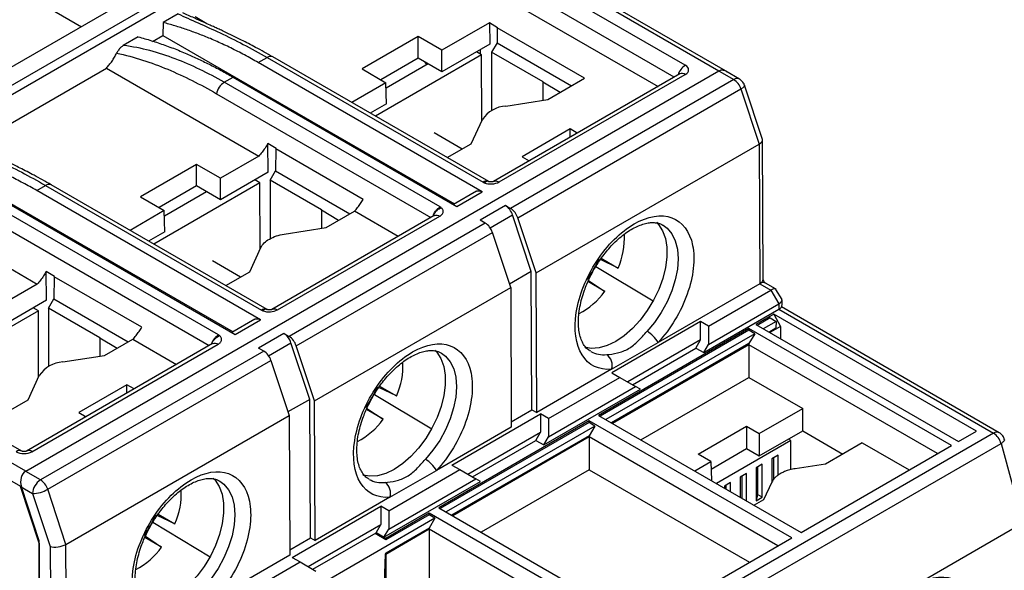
# Model space of a CAD drawing. Header units: inches. Extents: x 0.5 to 21.5, y 0.5 to 16.5.
# Tile 14 of 16: x 18.9 to 20.6, y 14.1 to 15. Entities that reach past the tile are written whole.
import ezdxf

# ---------------------------------------------------------------- set-up
doc = ezdxf.new("R2010")
doc.units = ezdxf.units.IN
doc.header["$LTSCALE"] = 2
doc.header["$MEASUREMENT"] = 0

msp = doc.modelspace()

# ---------------------------------------------------------------- linework, layer by layer
for p, q in [((19.4885, 15.2261), (20.0016, 14.9299)), ((19.6911, 15.1985), (20.1088, 14.9574)), ((20.1205, 14.9573), (19.701, 15.1995)), ((20.0496, 14.9671), (19.6699, 15.1863)), ((20.0302, 14.9464), (19.656, 15.1624)), ((18.4899, 14.7156), (19.2137, 15.1334)), ((19.158, 15.1334), (18.4899, 14.7477)), ((18.8223, 15.1305), (18.9876, 15.035)), ((18.4899, 14.6995), (19.2137, 15.1173)), ((19.1575, 15.0576), (19.1311, 15.0423)), ((19.208, 15.0403), (19.1873, 15.0522)), ((19.1311, 15.0423), (19.1308, 15.0196)), ((19.705, 15.0416), (19.6215, 14.9935)), ((19.7195, 15.0332), (19.705, 15.0416)), ((19.705, 15.0416), (19.7056, 15.0042)), ((19.7189, 15.0329), (19.7185, 15.0064)), ((19.7195, 15.0332), (19.7189, 15.0329)), ((19.8726, 14.9442), (19.7189, 15.0329)), ((19.0875, 15.0172), (19.0611, 15.0019)), ((19.1126, 15.0091), (19.1308, 15.0196)), ((19.1308, 15.0196), (19.6439, 14.7234)), ((19.5798, 15.0176), (19.4812, 14.9606)), ((19.6215, 14.9935), (19.5798, 15.0176)), ((19.5798, 14.9799), (19.5798, 15.0176)), ((19.7056, 15.0042), (19.6215, 14.9557)), ((19.7185, 15.0064), (19.709, 14.99)), ((19.7185, 15.0064), (19.8494, 14.9308)), ((19.2985, 14.9718), (19.3142, 14.9809)), ((19.3142, 14.9809), (19.6939, 14.7617)), ((19.7038, 14.7626), (19.324, 14.9819)), ((19.6912, 14.9855), (19.5045, 14.8777)), ((19.6215, 14.9557), (19.6215, 14.9935)), ((19.6912, 14.9855), (19.6821, 14.9906)), ((19.689, 14.9946), (19.689, 14.9868)), ((19.6917, 14.8691), (19.6912, 14.9855)), ((19.7995, 14.9378), (19.709, 14.99)), ((19.709, 14.99), (19.709, 14.8873)), ((19.6921, 14.7446), (19.2985, 14.9718)), ((19.5798, 14.9799), (19.5138, 14.9418)), ((19.5974, 14.9697), (19.5232, 14.9269)), ((19.6215, 14.9557), (19.5798, 14.9799)), ((19.5952, 14.9684), (19.592, 14.9729)), ((18.7975, 14.8272), (19.0314, 14.9622)), ((18.8894, 14.2535), (20.1088, 14.9574)), ((19.0314, 14.9622), (19.2994, 14.8075)), ((19.2385, 14.9372), (19.2542, 14.9462)), ((19.2542, 14.9462), (19.6478, 14.719)), ((19.4812, 14.9606), (19.5229, 14.9365)), ((20.0398, 14.952), (19.7122, 14.7628)), ((19.7222, 14.762), (20.0496, 14.951)), ((20.109, 14.9568), (20.1348, 14.942)), ((20.1447, 14.943), (20.1207, 14.9567)), ((19.6182, 14.718), (19.2385, 14.9372)), ((19.5229, 14.9365), (19.4628, 14.9018)), ((19.5241, 14.8994), (19.5229, 14.9365)), ((20.1348, 14.942), (19.7423, 14.7154)), ((19.7992, 14.9372), (19.7995, 14.9378)), ((19.7992, 14.9372), (19.7992, 14.9054)), ((19.8297, 14.9194), (19.7992, 14.9372)), ((19.8078, 14.9068), (19.8726, 14.9442)), ((20.1852, 14.8367), (20.1536, 14.9321)), ((19.225, 14.9171), (19.602, 14.6992)), ((19.755, 14.6989), (20.1475, 14.9255)), ((20.1475, 14.9255), (20.1796, 14.8285)), ((19.5241, 14.8994), (19.4955, 14.8829)), ((19.734, 14.8954), (19.8078, 14.9068)), ((19.6731, 14.829), (19.6929, 14.8716)), ((19.6571, 14.8198), (19.6076, 14.8481)), ((19.847, 14.8552), (19.7624, 14.8064)), ((19.8596, 14.848), (19.847, 14.8552)), ((19.847, 14.8407), (19.847, 14.8552)), ((19.3297, 14.821), (19.3151, 14.8296)), ((19.3158, 14.7792), (19.3151, 14.8296)), ((19.631, 14.8047), (19.6731, 14.829)), ((19.7871, 14.6019), (20.1796, 14.8285)), ((20.1796, 14.8285), (20.1807, 14.5831)), ((20.1865, 14.5911), (20.1854, 14.8355)), ((19.2994, 14.8075), (19.2318, 14.7685)), ((19.3293, 14.8202), (19.3287, 14.7814)), ((19.3293, 14.8202), (19.3297, 14.821)), ((19.4832, 14.7314), (19.3293, 14.8202)), ((18.741, 14.7946), (19.2541, 14.4984)), ((19.19, 14.7926), (19.0914, 14.7356)), ((19.2318, 14.7685), (19.19, 14.7926)), ((19.19, 14.7549), (19.19, 14.7926)), ((19.7624, 14.8064), (19.7749, 14.7991)), ((19.3158, 14.7792), (19.2318, 14.7307)), ((19.3193, 14.765), (19.3287, 14.7814)), ((19.3287, 14.7814), (19.4596, 14.7058)), ((18.9088, 14.7469), (18.9245, 14.7559)), ((18.9245, 14.7559), (19.3042, 14.5367)), ((19.3141, 14.5376), (18.9343, 14.7569)), ((19.3014, 14.7605), (19.1147, 14.6527)), ((19.2318, 14.7307), (19.2318, 14.7685)), ((19.3014, 14.7605), (19.2924, 14.7656)), ((19.302, 14.6441), (19.3014, 14.7605)), ((19.4098, 14.7128), (19.3193, 14.765)), ((19.3193, 14.765), (19.3193, 14.6622)), ((19.3024, 14.5196), (18.9088, 14.7469)), ((19.19, 14.7549), (19.124, 14.7168)), ((19.2076, 14.7447), (19.1335, 14.7019)), ((19.2318, 14.7307), (19.19, 14.7549)), ((19.6823, 14.7456), (19.642, 14.7223)), ((19.6478, 14.719), (19.6921, 14.7446)), ((18.6416, 14.7373), (18.9097, 14.5825)), ((18.8644, 14.7212), (19.258, 14.494)), ((19.0914, 14.7356), (19.1332, 14.7115)), ((19.2285, 14.493), (18.8488, 14.7122)), ((19.1332, 14.7115), (19.073, 14.6768)), ((19.1343, 14.6744), (19.1332, 14.7115)), ((19.4095, 14.7122), (19.4098, 14.7128)), ((19.4095, 14.7122), (19.4095, 14.6805)), ((19.4399, 14.6944), (19.4095, 14.7122)), ((19.4181, 14.6818), (19.4676, 14.7104)), ((19.5445, 14.666), (19.4676, 14.7104)), ((19.7331, 14.7206), (19.6886, 14.6949)), ((19.7063, 14.6814), (19.7458, 14.7041)), ((19.7331, 14.7206), (19.7423, 14.7154)), ((19.7787, 14.6046), (19.7458, 14.7041)), ((18.8352, 14.6921), (19.2123, 14.4743)), ((19.6079, 14.7027), (19.3224, 14.5378)), ((19.3324, 14.537), (19.6177, 14.7017)), ((19.6978, 14.6897), (19.3526, 14.4904)), ((19.6978, 14.6897), (19.6886, 14.6949)), ((19.7871, 14.6019), (19.755, 14.6989)), ((19.1343, 14.6744), (19.1057, 14.6579)), ((19.3443, 14.6704), (19.4181, 14.6818)), ((19.3652, 14.4739), (19.7104, 14.6732)), ((19.7425, 14.5762), (19.7104, 14.6732)), ((19.2834, 14.604), (19.3031, 14.6466)), ((19.2674, 14.5948), (19.2179, 14.6231)), ((19.9315, 14.6106), (19.9002, 14.6255)), ((19.9018, 14.6278), (19.9315, 14.6106)), ((18.94, 14.596), (18.9253, 14.6046)), ((18.9261, 14.5542), (18.9253, 14.6046)), ((19.2412, 14.5797), (19.2834, 14.604)), ((19.7787, 14.6046), (19.7405, 14.5825)), ((19.7798, 14.3612), (19.7787, 14.6046)), ((19.7882, 14.3565), (19.7871, 14.6019)), ((19.8925, 14.6135), (19.9932, 14.5529)), ((18.9097, 14.5825), (18.8421, 14.5435)), ((18.9396, 14.5952), (18.939, 14.5564)), ((18.9396, 14.5952), (18.94, 14.596)), ((19.0935, 14.5064), (18.9396, 14.5952)), ((19.908, 14.5696), (19.8784, 14.5867)), ((19.8794, 14.5889), (19.908, 14.5696)), ((20.1807, 14.5831), (20.0017, 14.4797)), ((20.1807, 14.5831), (20.2002, 14.5719)), ((20.2083, 14.5739), (20.1905, 14.584)), ((19.3973, 14.3769), (19.7425, 14.5762)), ((19.7425, 14.5762), (19.7436, 14.3307)), ((20.0902, 14.5084), (20.2002, 14.5719)), ((20.2002, 14.5719), (20.2142, 14.5479)), ((20.2197, 14.555), (20.2091, 14.5731)), ((18.9261, 14.5542), (18.8421, 14.5057)), ((18.9296, 14.54), (18.939, 14.5564)), ((18.939, 14.5564), (19.0699, 14.4808)), ((20.0903, 14.4763), (20.2142, 14.5479)), ((20.2142, 14.5479), (20.2142, 14.5382)), ((20.22, 14.5462), (20.22, 14.5539)), ((18.9117, 14.5355), (18.7023, 14.4147)), ((18.9117, 14.5355), (18.9027, 14.5407)), ((18.9122, 14.4191), (18.9117, 14.5355)), ((19.02, 14.4878), (18.9296, 14.54)), ((18.9296, 14.54), (18.9296, 14.4373)), ((20.082, 14.4618), (20.2142, 14.5382)), ((20.2141, 14.5381), (20.5918, 14.3201)), ((20.6017, 14.3211), (20.2187, 14.5422)), ((19.2926, 14.5206), (19.2522, 14.4973)), ((19.258, 14.494), (19.3024, 14.5196)), ((20.0763, 14.5164), (19.9204, 14.4264)), ((20.0902, 14.5084), (20.0763, 14.5164)), ((20.0764, 14.4843), (20.0763, 14.5164)), ((20.2052, 14.5293), (20.1737, 14.5111)), ((20.1991, 14.5229), (20.1762, 14.5097)), ((20.2093, 14.5168), (20.1866, 14.5037)), ((20.1991, 14.5229), (20.2093, 14.5168)), ((20.5616, 14.3236), (20.2052, 14.5293)), ((20.2052, 14.5293), (20.2173, 14.5079)), ((20.2093, 14.5168), (20.2091, 14.5055)), ((18.8825, 14.2886), (18.5028, 14.5078)), ((19.3433, 14.4957), (19.2988, 14.4699)), ((19.3433, 14.4957), (19.3526, 14.4904)), ((20.1616, 14.5042), (19.8972, 14.3515)), ((20.1616, 14.5013), (19.8996, 14.3501)), ((20.0902, 14.5084), (20.0903, 14.4763)), ((20.518, 14.2985), (20.1616, 14.5042)), ((20.1616, 14.5042), (20.1616, 14.5013)), ((20.1717, 14.4951), (20.1616, 14.5013)), ((20.1737, 14.5111), (20.53, 14.3054)), ((20.1963, 14.4981), (20.2091, 14.5055)), ((20.2173, 14.5079), (20.1983, 14.497)), ((20.2173, 14.5079), (20.2173, 14.486)), ((18.8894, 14.2535), (18.4718, 14.4946)), ((19.0197, 14.4872), (19.02, 14.4878)), ((19.0197, 14.4872), (19.0197, 14.4555)), ((19.0502, 14.4694), (19.0197, 14.4872)), ((19.0283, 14.4568), (19.0779, 14.4854)), ((19.0779, 14.4854), (19.1547, 14.441)), ((19.3166, 14.4564), (19.356, 14.4791)), ((19.389, 14.3796), (19.356, 14.4791)), ((20.1717, 14.4951), (19.91, 14.3441)), ((19.9199, 14.4325), (20.0017, 14.4797)), ((20.0764, 14.4843), (19.9484, 14.4104)), ((20.0681, 14.4698), (20.0764, 14.4843)), ((20.1717, 14.4951), (20.1616, 14.4781)), ((18.882, 14.2256), (18.4579, 14.4705)), ((19.2182, 14.4777), (18.8907, 14.2886)), ((18.9005, 14.2876), (19.228, 14.4767)), ((19.308, 14.4647), (18.9155, 14.2381)), ((19.308, 14.4647), (19.2988, 14.4699)), ((19.3973, 14.3769), (19.3652, 14.4739)), ((20.1616, 14.4781), (19.9198, 14.3385)), ((20.1616, 14.4758), (19.9217, 14.3373)), ((19.9568, 14.4055), (20.0681, 14.4698)), ((20.0681, 14.4698), (20.082, 14.4618)), ((20.082, 14.4618), (20.0903, 14.4763)), ((20.1616, 14.4781), (20.1616, 14.4758)), ((20.4934, 14.2843), (20.1616, 14.4758)), ((20.1616, 14.4758), (20.1616, 14.4183)), ((18.9282, 14.2216), (19.3207, 14.4482)), ((18.9545, 14.4454), (19.0283, 14.4568)), ((19.3207, 14.4482), (19.3528, 14.3512)), ((19.9199, 14.4325), (19.7882, 14.3565)), ((19.9204, 14.4264), (19.9343, 14.4184)), ((18.8936, 14.379), (18.9134, 14.4216)), ((19.8091, 14.3461), (19.9343, 14.4184)), ((19.9343, 14.4184), (19.9622, 14.4024)), ((19.9716, 14.3085), (20.1616, 14.4183)), ((20.1616, 14.4183), (20.2563, 14.3636)), ((19.0676, 14.4053), (18.9829, 14.3564)), ((19.0801, 14.398), (19.0676, 14.4053)), ((19.0676, 14.3907), (19.0676, 14.4053)), ((19.5418, 14.3856), (19.5104, 14.4005)), ((19.512, 14.4028), (19.5418, 14.3856)), ((19.8008, 14.2995), (19.9706, 14.3976)), ((19.8091, 14.314), (19.9622, 14.4024)), ((19.9706, 14.3976), (19.9622, 14.4024)), ((18.8288, 14.3416), (18.8936, 14.379)), ((19.389, 14.3796), (19.3507, 14.3575)), ((19.3901, 14.1362), (19.389, 14.3796)), ((19.3984, 14.1315), (19.3973, 14.3769)), ((19.5028, 14.3885), (19.6035, 14.3279)), ((19.5183, 14.3446), (19.4886, 14.3617)), ((19.4896, 14.3639), (19.5183, 14.3446)), ((19.7436, 14.3403), (19.7798, 14.3612)), ((19.7798, 14.3612), (19.7882, 14.3565)), ((20.1797, 14.3194), (20.2563, 14.3636)), ((20.2563, 14.3244), (20.2563, 14.3636)), ((18.9603, 14.1246), (19.3528, 14.3512)), ((18.9829, 14.3564), (18.9955, 14.3491)), ((19.3528, 14.3512), (19.3539, 14.1057)), ((19.8805, 14.3419), (19.616, 14.1892)), ((19.6392, 14.2641), (19.7951, 14.3541)), ((19.8091, 14.3461), (19.7951, 14.3541)), ((19.7951, 14.3541), (19.7952, 14.322)), ((19.8091, 14.3461), (19.8091, 14.314)), ((20.2368, 14.1361), (19.8805, 14.3419)), ((19.8805, 14.3419), (19.8805, 14.339)), ((19.8972, 14.3515), (20.2535, 14.1458)), ((19.7436, 14.3307), (19.6119, 14.2547)), ((19.8805, 14.339), (19.6185, 14.1877)), ((19.8905, 14.3328), (19.6289, 14.1817)), ((19.8905, 14.3328), (19.8805, 14.339)), ((19.8905, 14.3328), (19.8805, 14.3158)), ((20.0724, 14.2832), (20.1574, 14.3323)), ((20.1574, 14.3323), (20.1797, 14.3194)), ((20.1574, 14.3323), (20.1574, 14.293)), ((20.1797, 14.2802), (20.2563, 14.3244)), ((20.2563, 14.3244), (20.3268, 14.2836)), ((20.53, 14.3054), (20.5616, 14.3236)), ((20.5918, 14.3201), (19.3725, 13.6162)), ((19.8805, 14.3158), (19.6386, 14.1761)), ((19.8805, 14.3135), (19.6406, 14.175)), ((19.6672, 14.2481), (19.7952, 14.322)), ((19.6756, 14.2432), (19.7869, 14.3075)), ((19.7869, 14.3075), (19.7952, 14.322)), ((19.7869, 14.3075), (19.8008, 14.2995)), ((19.8008, 14.2995), (19.8091, 14.314)), ((19.8805, 14.3158), (19.8805, 14.3135)), ((20.2122, 14.122), (19.8805, 14.3135)), ((19.8805, 14.3135), (19.8805, 14.256)), ((20.2352, 14.3074), (20.1043, 14.2319)), ((20.1797, 14.3194), (20.1797, 14.2802)), ((20.2352, 14.3074), (20.2311, 14.3098)), ((20.2352, 14.2559), (20.2352, 14.3074)), ((19.3855, 13.5982), (20.6049, 14.3021)), ((20.095, 14.257), (20.1574, 14.293)), ((20.1574, 14.293), (20.1797, 14.2802)), ((20.2535, 14.1458), (20.518, 14.2985)), ((20.3608, 14.3033), (20.2961, 14.2659)), ((20.3608, 14.3033), (20.4436, 14.2555)), ((20.6049, 14.3021), (20.6432, 14.1618)), ((20.0946, 14.2703), (20.0724, 14.2832)), ((20.2129, 14.2817), (20.2018, 14.2752)), ((20.2018, 14.2752), (20.2018, 14.2341)), ((20.2046, 14.2769), (20.2046, 14.238)), ((20.2129, 14.2462), (20.2129, 14.2817)), ((19.5279, 14.1838), (19.6532, 14.2561)), ((19.5301, 14.2075), (19.6119, 14.2547)), ((19.6392, 14.2641), (19.6532, 14.2561)), ((19.6532, 14.2561), (19.6811, 14.2401)), ((19.8805, 14.256), (19.6904, 14.1462)), ((19.8805, 14.256), (20.1624, 14.0932)), ((20.0662, 14.2539), (20.0946, 14.2703)), ((20.0946, 14.2703), (20.0957, 14.2369)), ((20.1851, 14.2656), (20.174, 14.2592)), ((20.174, 14.2592), (20.174, 14.2013)), ((20.1767, 14.2608), (20.1767, 14.2126)), ((20.1851, 14.2077), (20.1851, 14.2656)), ((20.2961, 14.2659), (20.2427, 14.2576)), ((18.9155, 14.2381), (18.8896, 14.2528)), ((19.528, 14.1517), (19.6811, 14.2401)), ((19.6895, 14.2352), (19.6811, 14.2401)), ((20.1573, 14.2495), (20.1461, 14.2431)), ((20.1461, 14.2431), (20.1461, 14.2078)), ((20.1489, 14.2447), (20.1489, 14.2062)), ((20.1573, 14.2013), (20.1573, 14.2495)), ((18.913, 14.1271), (18.8801, 14.2262)), ((18.8801, 14.2262), (18.9016, 14.2139)), ((18.9129, 14.1311), (18.882, 14.2256)), ((18.9603, 14.1246), (18.9282, 14.2216)), ((19.5196, 14.1372), (19.6895, 14.2352)), ((20.1294, 14.2335), (20.1183, 14.227)), ((20.1183, 14.227), (20.1183, 14.2238)), ((20.1211, 14.2286), (20.1211, 14.2222)), ((20.1294, 14.2174), (20.1294, 14.2335)), ((20.2017, 14.234), (20.1874, 14.2031)), ((18.9016, 14.2139), (18.9324, 14.121)), ((19.5301, 14.2075), (19.3984, 14.1315)), ((20.1874, 14.2031), (20.1708, 14.1935)), ((20.1767, 14.2126), (20.174, 14.2013)), ((20.174, 14.2013), (20.1851, 14.2077)), ((20.1851, 14.2077), (20.1767, 14.2126)), ((19.3581, 14.1018), (19.514, 14.1918)), ((19.5279, 14.1838), (19.514, 14.1918)), ((19.514, 14.1918), (19.514, 14.1597)), ((19.616, 14.1892), (19.9723, 13.9835)), ((19.152, 14.1606), (19.1207, 14.1756)), ((19.1223, 14.1778), (19.152, 14.1606)), ((19.6093, 14.1705), (19.3477, 14.0194)), ((19.5993, 14.1795), (19.5227, 14.1353)), ((19.5993, 14.1767), (19.5227, 14.1325)), ((19.5279, 14.1838), (19.528, 14.1517)), ((19.9556, 13.9738), (19.5993, 14.1795)), ((19.5993, 14.1795), (19.5993, 14.1767)), ((19.6093, 14.1705), (19.5993, 14.1767)), ((19.6093, 14.1705), (19.5993, 14.1534)), ((19.113, 14.1635), (19.2137, 14.1029)), ((19.386, 14.0857), (19.514, 14.1597)), ((20.6432, 14.1618), (19.4239, 13.4579)), ((19.5057, 14.1452), (19.514, 14.1597)), ((19.5196, 14.1372), (19.528, 14.1517)), ((19.5993, 14.1534), (19.5227, 14.1093)), ((19.5993, 14.1512), (19.5227, 14.107)), ((19.5993, 14.1534), (19.5993, 14.1512)), ((19.931, 13.9596), (19.5993, 14.1512)), ((19.5993, 14.1512), (19.5993, 14.0544)), ((19.1285, 14.1196), (19.0989, 14.1367)), ((19.0999, 14.1389), (19.1285, 14.1196)), ((19.3538, 14.1153), (19.3901, 14.1362)), ((19.3901, 14.1362), (19.3984, 14.1315)), ((19.3944, 14.0809), (19.5057, 14.1452)), ((19.5227, 14.1325), (19.5039, 14.1441)), ((19.5227, 14.1353), (19.5057, 14.1452)), ((19.5057, 14.1452), (19.5196, 14.1372)), ((19.5227, 14.1353), (19.5227, 14.1325)), ((19.9723, 13.9835), (20.2368, 14.1361)), ((18.9142, 13.8486), (18.9129, 14.1311)), ((18.913, 14.1271), (18.9142, 13.8644)), ((18.9324, 14.121), (18.9335, 13.8791)), ((18.9614, 13.8791), (18.9603, 14.1246)), ((19.3539, 14.1057), (19.2222, 14.0297)), ((19.3581, 14.1018), (19.372, 14.0938)), ((19.5217, 14.1075), (19.5188, 14.0125)), ((19.5227, 14.1093), (19.5217, 14.1075)), ((19.5227, 14.107), (19.5217, 14.1075)), ((19.5227, 14.1093), (19.5227, 14.107)), ((19.5227, 14.107), (19.5227, 14.0102)), ((19.2467, 14.0215), (19.372, 14.0938)), ((19.372, 14.0938), (19.3999, 14.0778))]:
    msp.add_line(p, q)
at = {"flags": 128}
for points in [[(20.1536, 14.9321), (20.1536, 14.9313), (20.1531, 14.93), (20.1519, 14.9286), (20.15, 14.927), (20.1475, 14.9255)], [(19.9989, 14.6911), (20.0024, 14.6874), (20.0095, 14.6763), (20.0145, 14.6627), (20.017, 14.6471), (20.0171, 14.6298), (20.0147, 14.6113), (20.0099, 14.5921), (20.0029, 14.5728), (19.9938, 14.5539), (19.9828, 14.5358), (19.9703, 14.5191), (19.9567, 14.5043), (19.9422, 14.4916), (19.9273, 14.4816), (19.9124, 14.4745), (19.8979, 14.4703), (19.8842, 14.4694), (19.8723, 14.4714)], [(20.0106, 14.6859), (20.0177, 14.6806), (20.0259, 14.6707), (20.0319, 14.6583), (20.0356, 14.6435), (20.0368, 14.6268), (20.0356, 14.6088), (20.0319, 14.5898), (20.0258, 14.5704), (20.0176, 14.5511), (20.0074, 14.5325), (19.9955, 14.5151), (19.9822, 14.4993)], [(19.6092, 14.4661), (19.6126, 14.4624), (19.6198, 14.4513), (19.6247, 14.4377), (19.6273, 14.4221), (19.6273, 14.4048), (19.6249, 14.3863), (19.6202, 14.3671), (19.6131, 14.3478), (19.604, 14.3289), (19.5931, 14.3108), (19.5806, 14.2941), (19.5669, 14.2793), (19.5525, 14.2667), (19.5376, 14.2566), (19.5227, 14.2495), (19.5082, 14.2453), (19.4945, 14.2444), (19.4826, 14.2464)], [(19.6208, 14.4609), (19.6279, 14.4556), (19.6361, 14.4458), (19.6422, 14.4333), (19.6459, 14.4185), (19.6471, 14.4018), (19.6458, 14.3838), (19.6421, 14.3648), (19.6361, 14.3454), (19.6278, 14.3261), (19.6176, 14.3075), (19.6057, 14.2901), (19.5925, 14.2743)], [(19.2194, 14.2411), (19.2229, 14.2374), (19.23, 14.2263), (19.235, 14.2127), (19.2375, 14.1971), (19.2376, 14.1798), (19.2352, 14.1613), (19.2304, 14.1421), (19.2234, 14.1228), (19.2143, 14.1039), (19.2033, 14.0858), (19.1909, 14.0691), (19.1772, 14.0543), (19.1627, 14.0417), (19.1479, 14.0316), (19.133, 14.0245), (19.1184, 14.0203), (19.1047, 14.0194), (19.0928, 14.0214)], [(19.2311, 14.2359), (19.2382, 14.2306), (19.2464, 14.2208), (19.2524, 14.2083), (19.2561, 14.1935), (19.2573, 14.1768), (19.2561, 14.1588), (19.2524, 14.1398), (19.2463, 14.1204), (19.2381, 14.1011), (19.2279, 14.0825), (19.216, 14.0651), (19.2028, 14.0494)]]:
    msp.add_lwpolyline(points, dxfattribs=at)
for centre, radius, start, end in [((19.32, 14.9728), 0.00996, 65.8899, 125.4206), ((20.0661, 14.9415), 0.0304, 122.6854, 163.0341), ((20.0439, 14.9432), 0.00972, 53.7667, 114.9229), ((19.2553, 14.9113), 0.0308, 122.9337, 169.184), ((20.1406, 14.9339), 0.00992, 65.7942, 125.5419), ((20.1184, 14.9163), 0.0305, 17.5272, 57.4195), ((19.7372, 14.8423), 0.0532, 93.4335, 146.5611), ((18.9302, 14.7478), 0.00996, 65.8899, 125.4206), ((19.7167, 14.695), 0.0305, 17.5272, 57.4195), ((19.7259, 14.6897), 0.0305, 17.5272, 57.4195), ((19.6813, 14.664), 0.0305, 17.5272, 57.4195), ((19.8119, 14.6634), 0.1307, 336.1618, 3.0007), ((19.7248, 14.7018), 0.1886, 323.8223, 336.5236), ((20.1768, 14.5919), 0.00968, 293.6055, 355.1066), ((20.1865, 14.575), 0.00993, 65.8064, 125.5408), ((19.8023, 14.646), 0.1304, 297.6163, 324.1705), ((20.2106, 14.5469), 0.00941, 292.63, 356.082), ((19.3269, 14.47), 0.0305, 17.5272, 57.4195), ((19.9556, 14.4535), 0.053, 29.6293, 59.8232), ((19.3361, 14.4647), 0.0305, 17.5272, 57.4195), ((19.2916, 14.439), 0.0305, 17.5272, 57.4195), ((19.9061, 14.5059), 0.0477, 241.716, 276.2989), ((18.9577, 14.3923), 0.0532, 93.4335, 146.5611), ((19.4222, 14.4384), 0.1307, 336.1618, 3.0007), ((19.8981, 14.4397), 0.0229, 341.6938, 54.733), ((19.3351, 14.4768), 0.1886, 323.8223, 336.5236), ((19.4125, 14.421), 0.1304, 297.6163, 324.1705), ((20.5975, 14.3126), 0.00944, 64.0491, 127.2528), ((20.5751, 14.2943), 0.0308, 14.8379, 57.1163), ((18.8784, 14.2798), 0.00973, 65.1767, 126.2242), ((18.8948, 14.2798), 0.00972, 53.7642, 114.9506), ((19.5658, 14.2285), 0.053, 29.6293, 59.8232), ((18.9317, 14.2127), 0.0301, 122.6436, 177.7023), ((18.8991, 14.2124), 0.0305, 17.5272, 57.4195), ((19.5163, 14.2809), 0.0477, 241.716, 276.2989), ((18.8992, 14.2723), 0.0585, 272.4372, 299.723), ((19.0324, 14.2135), 0.1307, 336.1618, 3.0007), ((19.5083, 14.2147), 0.0229, 341.6938, 54.733), ((18.9453, 14.2518), 0.1886, 323.8223, 336.5236), ((19.0228, 14.196), 0.1304, 297.6163, 324.1705)]:
    msp.add_arc(centre, radius, start, end)
for centre, major_axis, ratio, start_param, end_param in [((20.1657, 14.8329), (0.0196, 0.0032), 0.436702, 5.42589, 6.352478), ((20.1945, 14.5591), (0.0143, 0.0144), 0.321842, 6.196892, 7.152163), ((20.2003, 14.5491), (0.0196, 0.0053), 0.3138, 5.411548, 6.36682), ((18.8959, 14.2337), (-0.0016, 0.0214), 0.715178, 0.331288, 1.902084), ((18.9463, 14.129), (0.0196, 0.0032), 0.436702, 3.855094, 5.42589)]:
    msp.add_ellipse(centre, major_axis=major_axis, ratio=ratio, start_param=start_param, end_param=end_param)
for points, knots in [([(19.1575, 15.0576), (19.1682, 15.0525), (19.1801, 15.0473), (19.205, 15.0362), (19.2181, 15.0303), (19.2581, 15.0115), (19.2859, 14.9972), (19.3142, 14.9809)], [0, 0, 0, 0, 0.25, 0.25, 0.5, 0.5, 1, 1, 1, 1]), ([(19.3241, 14.9819), (19.3139, 14.9876), (19.2955, 14.998), (19.2708, 15.0107), (19.2514, 15.0203), (19.2377, 15.0268), (19.2282, 15.0312), (19.221, 15.0344), (19.2124, 15.0383), (19.2004, 15.0437), (19.1839, 15.051), (19.1723, 15.0565), (19.1658, 15.0596)], [0, 0, 0, 0, 0.1767675, 0.3225961, 0.4378552, 0.5260511, 0.5747676, 0.6156686, 0.6619371, 0.741331, 0.854282, 1, 1, 1, 1]), ([(19.2985, 14.9718), (19.2945, 14.9741), (19.2865, 14.9787), (19.2744, 14.9853), (19.2623, 14.9916), (19.2503, 14.9976), (19.2382, 15.0034), (19.2262, 15.0088), (19.2112, 15.0153), (19.1932, 15.0225), (19.1724, 15.03), (19.1517, 15.0368), (19.138, 15.0405), (19.1311, 15.0423)], [0, 0, 0, 0, 0.071482, 0.142904, 0.214292, 0.28567, 0.357065, 0.428502, 0.500006, 0.625056, 0.74998, 0.874915, 1, 1, 1, 1]), ([(19.0875, 15.0172), (19.0914, 15.0161), (19.0991, 15.014), (19.1108, 15.0104), (19.1226, 15.0066), (19.1343, 15.0025), (19.1462, 14.9981), (19.1581, 14.9935), (19.173, 14.9873), (19.1909, 14.9793), (19.2119, 14.9691), (19.233, 14.9582), (19.2471, 14.9502), (19.2542, 14.9462)], [0, 0, 0, 0, 0.071483, 0.142906, 0.214293, 0.285672, 0.357067, 0.428504, 0.500009, 0.625059, 0.749982, 0.874917, 1, 1, 1, 1]), ([(19.0611, 15.0019), (19.0606, 15.0016), (19.0596, 15.001), (19.058, 14.9997), (19.0563, 14.9982), (19.0545, 14.9963), (19.052, 14.9932), (19.0505, 14.9904), (19.0494, 14.9885)], [0, 0, 0, 0, 0.113168, 0.23461, 0.363785, 0.499857, 0.664648, 1, 1, 1, 1]), ([(19.2385, 14.9372), (19.2102, 14.9535), (19.1817, 14.9674), (19.1379, 14.984), (19.1231, 14.9889), (19.0927, 14.9968), (19.0773, 15), (19.0611, 15.0019)], [0, 0, 0, 0, 0.5, 0.5, 0.75, 0.75, 1, 1, 1, 1]), ([(19.0314, 14.9622), (19.0322, 14.9632), (19.034, 14.9651), (19.0365, 14.9681), (19.0389, 14.9712), (19.0421, 14.9756), (19.0457, 14.9813), (19.0482, 14.9861), (19.0494, 14.9885)], [0, 0, 0, 0, 0.124735, 0.249332, 0.374293, 0.500112, 0.749339, 1, 1, 1, 1]), ([(19.0494, 14.9885), (19.0651, 14.9853), (19.0802, 14.9812), (19.11, 14.9716), (19.1247, 14.9661), (19.1682, 14.9479), (19.1966, 14.9335), (19.225, 14.9171)], [0, 0, 0, 0, 0.25, 0.25, 0.5, 0.5, 1, 1, 1, 1]), ([(20.0496, 14.951), (20.0533, 14.9531), (20.0554, 14.956), (20.0554, 14.9621), (20.0533, 14.9649), (20.0496, 14.9671)], [0, 0, 0, 0, 0.5, 0.5, 1, 1, 1, 1]), ([(20.1088, 14.9574), (20.1097, 14.9578), (20.1115, 14.9587), (20.1145, 14.9591), (20.1175, 14.9586), (20.1202, 14.9578), (20.1215, 14.9564), (20.122, 14.9559)], [0, 0, 0, 0, 0.204778, 0.417018, 0.638186, 0.869578, 1, 1, 1, 1]), ([(20.1535, 14.932), (20.1535, 14.9322), (20.1531, 14.9347), (20.15, 14.9387), (20.1468, 14.9421), (20.1447, 14.943), (20.1447, 14.943)], [0, 0, 0, 0, 0.042289, 0.528865, 0.999019, 1, 1, 1, 1]), ([(18.7678, 14.8326), (18.7785, 14.8275), (18.7903, 14.8223), (18.8153, 14.8112), (18.8283, 14.8053), (18.8683, 14.7865), (18.8961, 14.7723), (18.9245, 14.7559)], [0, 0, 0, 0, 0.25, 0.25, 0.5, 0.5, 1, 1, 1, 1]), ([(18.9343, 14.7569), (18.9242, 14.7626), (18.9058, 14.773), (18.8811, 14.7857), (18.8617, 14.7953), (18.8479, 14.8018), (18.8384, 14.8062), (18.8312, 14.8094), (18.8226, 14.8133), (18.8107, 14.8187), (18.7941, 14.826), (18.7826, 14.8315), (18.7761, 14.8346)], [0, 0, 0, 0, 0.176768, 0.322596, 0.437855, 0.526051, 0.574768, 0.615669, 0.661937, 0.741331, 0.854282, 1, 1, 1, 1]), ([(19.3151, 14.8296), (19.3143, 14.8282), (19.3129, 14.8255), (19.3104, 14.8216), (19.3079, 14.8178), (19.3052, 14.8142), (19.3024, 14.8108), (19.3004, 14.8086), (19.2994, 14.8075)], [0, 0, 0, 0, 0.168125, 0.334506, 0.500008, 0.665507, 0.831883, 1, 1, 1, 1]), ([(18.9088, 14.7469), (18.9048, 14.7492), (18.8967, 14.7538), (18.8846, 14.7603), (18.8726, 14.7666), (18.8605, 14.7726), (18.8485, 14.7784), (18.8365, 14.7838), (18.8214, 14.7903), (18.8035, 14.7975), (18.7826, 14.8051), (18.7619, 14.8118), (18.7482, 14.8155), (18.7414, 14.8173)], [0, 0, 0, 0, 0.071482, 0.142904, 0.214292, 0.28567, 0.357065, 0.428502, 0.500006, 0.625056, 0.74998, 0.874915, 1, 1, 1, 1]), ([(19.7036, 14.7624), (19.7031, 14.7627), (19.7015, 14.7638), (19.6981, 14.7636), (19.6953, 14.7623), (19.6939, 14.7617)], [0, 0, 0, 0, 0.219106, 0.629113, 1, 1, 1, 1]), ([(19.7038, 14.7625), (19.7036, 14.7626), (19.7025, 14.7633), (19.6999, 14.7631), (19.6973, 14.7615), (19.696, 14.7606)], [0, 0, 0, 0, 0.081088, 0.540544, 1, 1, 1, 1]), ([(19.7121, 14.7628), (19.7119, 14.7627), (19.7114, 14.7624), (19.7102, 14.7621), (19.7086, 14.7619), (19.7071, 14.7619), (19.7059, 14.7621), (19.7048, 14.7623), (19.7041, 14.7625), (19.7038, 14.7626)], [0, 0, 0, 0, 0.136689, 0.268061, 0.519688, 0.641929, 0.761723, 0.880217, 1, 1, 1, 1]), ([(19.7121, 14.7625), (19.7128, 14.7629), (19.7144, 14.7641), (19.718, 14.7639), (19.7208, 14.7626), (19.7222, 14.762)], [0, 0, 0, 0, 0.242444, 0.640071, 1, 1, 1, 1]), ([(19.6822, 14.7455), (19.6823, 14.7456), (19.6829, 14.7461), (19.6845, 14.7465), (19.6877, 14.7467), (19.6904, 14.7454), (19.6921, 14.7446)], [0, 0, 0, 0, 0.010998, 0.265495, 0.525915, 1, 1, 1, 1]), ([(19.4676, 14.7104), (19.4686, 14.7114), (19.4705, 14.7135), (19.4733, 14.7168), (19.476, 14.7203), (19.4785, 14.7238), (19.4809, 14.7275), (19.4824, 14.7301), (19.4832, 14.7314)], [0, 0, 0, 0, 0.168014, 0.3344103, 0.4999926, 0.6655766, 0.8319778, 1, 1, 1, 1]), ([(19.606, 14.7016), (19.6063, 14.7025), (19.6071, 14.7056), (19.6101, 14.7104), (19.6141, 14.7152), (19.6169, 14.7171), (19.6182, 14.718)], [0, 0, 0, 0, 0.1431761, 0.4559942, 0.7416233, 1, 1, 1, 1]), ([(19.6061, 14.7016), (19.6063, 14.7021), (19.6073, 14.7047), (19.6098, 14.7087), (19.6134, 14.7125), (19.6167, 14.7151), (19.6189, 14.7162), (19.62, 14.7168)], [0, 0, 0, 0, 0.081858, 0.39341, 0.632303, 0.800141, 1, 1, 1, 1]), ([(19.6081, 14.7024), (19.6084, 14.7027), (19.6096, 14.7038), (19.6131, 14.7038), (19.6162, 14.7024), (19.6177, 14.7017)], [0, 0, 0, 0, 0.146947, 0.573474, 1, 1, 1, 1]), ([(19.6177, 14.7017), (19.6181, 14.7019), (19.6189, 14.7024), (19.6204, 14.7035), (19.622, 14.705), (19.6232, 14.707), (19.6238, 14.709), (19.6238, 14.7111), (19.6233, 14.7131), (19.6222, 14.7148), (19.621, 14.716), (19.6203, 14.7165), (19.62, 14.7168)], [0, 0, 0, 0, 0.056067, 0.128611, 0.252327, 0.375019, 0.500544, 0.627606, 0.751482, 0.873839, 0.945203, 1, 1, 1, 1]), ([(19.9597, 14.6882), (19.9838, 14.702), (20.0072, 14.7059), (20.0446, 14.6922), (20.0575, 14.675), (20.0674, 14.626), (20.064, 14.5956), (20.0419, 14.5334), (20.0238, 14.5034), (20.0017, 14.4797)], [0, 0, 0, 0, 0.25, 0.25, 0.5, 0.5, 0.75, 0.75, 1, 1, 1, 1]), ([(19.9199, 14.4325), (19.8977, 14.4306), (19.8794, 14.4395), (19.8568, 14.476), (19.8532, 14.5023), (19.8626, 14.5625), (19.8753, 14.5944), (19.9124, 14.6512), (19.9357, 14.6743), (19.9597, 14.6882)], [0, 0, 0, 0, 0.25, 0.25, 0.5, 0.5, 0.75, 0.75, 1, 1, 1, 1]), ([(19.889, 14.608), (19.8925, 14.6138), (19.8975, 14.6219), (19.9056, 14.6332), (19.9128, 14.6423), (19.9218, 14.6522), (19.9315, 14.6616), (19.9417, 14.67), (19.9521, 14.6772), (19.9625, 14.6829), (19.9725, 14.6871), (19.9821, 14.6898), (19.9909, 14.6908), (19.999, 14.6903), (20.0055, 14.6888), (20.0089, 14.6866), (20.0102, 14.6858)], [0, 0, 0, 0, 0.095967, 0.134983, 0.199217, 0.265099, 0.334828, 0.406451, 0.479199, 0.552562, 0.626403, 0.700995, 0.77711, 0.856633, 0.94336, 1, 1, 1, 1]), ([(19.3031, 14.6466), (19.3057, 14.6523), (19.311, 14.6575), (19.3254, 14.6658), (19.3345, 14.6689), (19.3443, 14.6704)], [0, 0, 0, 0, 0.5, 0.5, 1, 1, 1, 1]), ([(18.9253, 14.6046), (18.9246, 14.6032), (18.9231, 14.6005), (18.9207, 14.5966), (18.9182, 14.5929), (18.9155, 14.5892), (18.9127, 14.5858), (18.9107, 14.5836), (18.9097, 14.5825)], [0, 0, 0, 0, 0.168125, 0.334506, 0.500008, 0.665507, 0.831883, 1, 1, 1, 1]), ([(19.8834, 14.4642), (19.882, 14.4649), (19.8782, 14.4669), (19.8733, 14.4722), (19.8684, 14.48), (19.8647, 14.4896), (19.8624, 14.5009), (19.8614, 14.5136), (19.862, 14.5275), (19.864, 14.5421), (19.8674, 14.5568), (19.8716, 14.5703), (19.8763, 14.5824), (19.8818, 14.5946), (19.8864, 14.603), (19.889, 14.608)], [0, 0, 0, 0, 0.057592, 0.154002, 0.241277, 0.325321, 0.408213, 0.490578, 0.572489, 0.653451, 0.731698, 0.808106, 0.863524, 0.920197, 1, 1, 1, 1]), ([(20.1879, 14.5872), (20.1877, 14.5877), (20.1873, 14.5884), (20.1869, 14.5893), (20.1867, 14.59), (20.1865, 14.5906), (20.1865, 14.591), (20.1865, 14.5912), (20.1865, 14.5911), (20.1865, 14.5911)], [0, 0, 0, 0, 0.226647, 0.317138, 0.462414, 0.613108, 0.777399, 0.961954, 1, 1, 1, 1]), ([(20.1905, 14.584), (20.1905, 14.584), (20.1906, 14.584), (20.1902, 14.5843), (20.1897, 14.5848), (20.1891, 14.5854), (20.1885, 14.5862), (20.1881, 14.5868), (20.1879, 14.5872)], [0, 0, 0, 0, 0.191458, 0.382308, 0.562106, 0.689545, 0.82147, 1, 1, 1, 1]), ([(19.3139, 14.5374), (19.3134, 14.5378), (19.3118, 14.5388), (19.3083, 14.5386), (19.3055, 14.5373), (19.3042, 14.5367)], [0, 0, 0, 0, 0.219106, 0.629113, 1, 1, 1, 1]), ([(19.314, 14.5376), (19.3139, 14.5376), (19.3128, 14.5383), (19.3102, 14.5381), (19.3076, 14.5365), (19.3063, 14.5356)], [0, 0, 0, 0, 0.081088, 0.540544, 1, 1, 1, 1]), ([(19.3224, 14.5378), (19.3221, 14.5377), (19.3217, 14.5375), (19.3204, 14.5371), (19.3189, 14.5369), (19.3173, 14.5369), (19.3162, 14.5371), (19.315, 14.5373), (19.3144, 14.5375), (19.3141, 14.5376)], [0, 0, 0, 0, 0.136689, 0.268061, 0.519688, 0.641929, 0.761723, 0.880217, 1, 1, 1, 1]), ([(19.3224, 14.5375), (19.323, 14.5379), (19.3247, 14.5391), (19.3283, 14.5389), (19.3311, 14.5376), (19.3324, 14.537)], [0, 0, 0, 0, 0.242444, 0.640071, 1, 1, 1, 1]), ([(19.2925, 14.5206), (19.2925, 14.5206), (19.2931, 14.5211), (19.2948, 14.5215), (19.298, 14.5217), (19.3007, 14.5204), (19.3024, 14.5196)], [0, 0, 0, 0, 0.010998, 0.265495, 0.525915, 1, 1, 1, 1]), ([(19.0779, 14.4854), (19.0789, 14.4864), (19.0808, 14.4885), (19.0836, 14.4918), (19.0862, 14.4953), (19.0888, 14.4988), (19.0912, 14.5026), (19.0927, 14.5051), (19.0935, 14.5064)], [0, 0, 0, 0, 0.168014, 0.3344103, 0.4999926, 0.6655766, 0.8319778, 1, 1, 1, 1]), ([(19.9496, 14.4689), (19.9557, 14.4724), (19.9611, 14.4769), (19.9717, 14.4875), (19.9767, 14.4933), (19.9822, 14.4993)], [0, 0, 0, 0, 0.5, 0.5, 1, 1, 1, 1]), ([(19.2163, 14.4766), (19.2165, 14.4776), (19.2174, 14.4806), (19.2203, 14.4854), (19.2243, 14.4902), (19.2271, 14.4921), (19.2285, 14.493)], [0, 0, 0, 0, 0.143176, 0.455994, 0.741623, 1, 1, 1, 1]), ([(19.2163, 14.4766), (19.2165, 14.4771), (19.2175, 14.4798), (19.22, 14.4837), (19.2236, 14.4875), (19.227, 14.4901), (19.2291, 14.4912), (19.2303, 14.4918)], [0, 0, 0, 0, 0.081858, 0.39341, 0.632303, 0.800141, 1, 1, 1, 1]), ([(19.2183, 14.4774), (19.2187, 14.4777), (19.2199, 14.4788), (19.2234, 14.4788), (19.2264, 14.4774), (19.228, 14.4767)], [0, 0, 0, 0, 0.146947, 0.573474, 1, 1, 1, 1]), ([(19.228, 14.4767), (19.2283, 14.4769), (19.2292, 14.4774), (19.2307, 14.4785), (19.2322, 14.48), (19.2334, 14.482), (19.2341, 14.484), (19.2341, 14.4861), (19.2335, 14.4881), (19.2324, 14.4898), (19.2313, 14.491), (19.2306, 14.4915), (19.2303, 14.4918)], [0, 0, 0, 0, 0.0560669, 0.128611, 0.252327, 0.3750189, 0.5005444, 0.6276063, 0.7514825, 0.8738393, 0.9452026, 1, 1, 1, 1]), ([(19.57, 14.4632), (19.594, 14.4771), (19.6174, 14.4809), (19.6548, 14.4672), (19.6678, 14.45), (19.6776, 14.401), (19.6743, 14.3706), (19.6521, 14.3084), (19.634, 14.2784), (19.6119, 14.2547)], [0, 0, 0, 0, 0.25, 0.25, 0.5, 0.5, 0.75, 0.75, 1, 1, 1, 1]), ([(19.5301, 14.2075), (19.5079, 14.2056), (19.4896, 14.2145), (19.4671, 14.251), (19.4634, 14.2773), (19.4728, 14.3375), (19.4855, 14.3694), (19.5226, 14.4262), (19.5459, 14.4493), (19.57, 14.4632)], [0, 0, 0, 0, 0.25, 0.25, 0.5, 0.5, 0.75, 0.75, 1, 1, 1, 1]), ([(19.4993, 14.383), (19.5028, 14.3888), (19.5077, 14.397), (19.5159, 14.4082), (19.5231, 14.4173), (19.5321, 14.4273), (19.5418, 14.4366), (19.552, 14.445), (19.5624, 14.4522), (19.5727, 14.4579), (19.5828, 14.4621), (19.5923, 14.4648), (19.6012, 14.4659), (19.6093, 14.4653), (19.6158, 14.4638), (19.6191, 14.4616), (19.6205, 14.4608)], [0, 0, 0, 0, 0.095967, 0.134983, 0.199217, 0.265099, 0.334828, 0.406451, 0.479199, 0.552562, 0.626403, 0.700995, 0.77711, 0.856633, 0.94336, 1, 1, 1, 1]), ([(19.9113, 14.4584), (19.917, 14.4589), (19.9236, 14.4597), (19.9368, 14.4629), (19.9436, 14.4654), (19.9496, 14.4689)], [0, 0, 0, 0, 0.5, 0.5, 1, 1, 1, 1]), ([(19.4937, 14.2392), (19.4923, 14.2399), (19.4885, 14.2419), (19.4835, 14.2472), (19.4786, 14.255), (19.475, 14.2646), (19.4726, 14.2759), (19.4717, 14.2886), (19.4722, 14.3025), (19.4742, 14.3171), (19.4777, 14.3319), (19.4819, 14.3453), (19.4866, 14.3574), (19.492, 14.3696), (19.4966, 14.378), (19.4993, 14.383)], [0, 0, 0, 0, 0.057592, 0.154002, 0.241277, 0.325321, 0.408213, 0.490578, 0.572489, 0.653451, 0.731698, 0.808106, 0.863524, 0.920197, 1, 1, 1, 1]), ([(20.6106, 14.3091), (20.6105, 14.3096), (20.6102, 14.3125), (20.607, 14.3168), (20.6038, 14.3202), (20.6017, 14.3211), (20.6017, 14.3211)], [0, 0, 0, 0, 0.0983955, 0.5558764, 0.9977868, 1, 1, 1, 1]), ([(20.6105, 14.3091), (20.6107, 14.3089), (20.6113, 14.3079), (20.6096, 14.3054), (20.6065, 14.3032), (20.6049, 14.3021)], [0, 0, 0, 0, 0.1369125, 0.5684562, 1, 1, 1, 1]), ([(18.8866, 14.2879), (18.8861, 14.2879), (18.8853, 14.288), (18.8843, 14.2881), (18.8836, 14.2882), (18.883, 14.2884), (18.8826, 14.2886), (18.8825, 14.2887), (18.8825, 14.2886), (18.8825, 14.2886)], [0, 0, 0, 0, 0.228786, 0.32013, 0.466774, 0.618887, 0.784722, 0.971008, 1, 1, 1, 1]), ([(18.8907, 14.2886), (18.8907, 14.2886), (18.8907, 14.2886), (18.8903, 14.2884), (18.8895, 14.2882), (18.8887, 14.2881), (18.8877, 14.288), (18.887, 14.2879), (18.8866, 14.2879)], [0, 0, 0, 0, 0.189326, 0.382343, 0.562055, 0.691114, 0.826295, 1, 1, 1, 1]), ([(19.5599, 14.2439), (19.5659, 14.2474), (19.5714, 14.2519), (19.5819, 14.2625), (19.5869, 14.2684), (19.5925, 14.2743)], [0, 0, 0, 0, 0.5, 0.5, 1, 1, 1, 1]), ([(19.1802, 14.2382), (19.2043, 14.2521), (19.2277, 14.2559), (19.2651, 14.2422), (19.278, 14.225), (19.2879, 14.176), (19.2845, 14.1456), (19.2624, 14.0834), (19.2443, 14.0534), (19.2222, 14.0297)], [0, 0, 0, 0, 0.25, 0.25, 0.5, 0.5, 0.75, 0.75, 1, 1, 1, 1]), ([(20.2427, 14.2576), (20.2411, 14.2574), (20.2379, 14.2568), (20.2333, 14.2557), (20.2281, 14.2542), (20.2224, 14.252), (20.2166, 14.2491), (20.2115, 14.2457), (20.2073, 14.242), (20.2039, 14.2381), (20.2024, 14.2354), (20.2017, 14.234)], [0, 0, 0, 0, 0.081934, 0.163638, 0.245717, 0.372716, 0.500046, 0.627044, 0.754374, 0.877105, 1, 1, 1, 1]), ([(19.1404, 13.9825), (19.1182, 13.9806), (19.0999, 13.9896), (19.0773, 14.026), (19.0737, 14.0524), (19.0831, 14.1125), (19.0958, 14.1444), (19.1329, 14.2012), (19.1562, 14.2243), (19.1802, 14.2382)], [0, 0, 0, 0, 0.25, 0.25, 0.5, 0.5, 0.75, 0.75, 1, 1, 1, 1]), ([(19.1096, 14.158), (19.1131, 14.1638), (19.118, 14.172), (19.1261, 14.1832), (19.1334, 14.1923), (19.1423, 14.2023), (19.152, 14.2116), (19.1622, 14.22), (19.1726, 14.2272), (19.183, 14.2329), (19.193, 14.2371), (19.2026, 14.2398), (19.2114, 14.2409), (19.2195, 14.2403), (19.226, 14.2388), (19.2294, 14.2366), (19.2307, 14.2358)], [0, 0, 0, 0, 0.095967, 0.1349825, 0.1992169, 0.2650994, 0.3348275, 0.4064513, 0.4791988, 0.5525623, 0.6264032, 0.7009947, 0.7771102, 0.8566334, 0.94336, 1, 1, 1, 1]), ([(19.5216, 14.2334), (19.5273, 14.2339), (19.5338, 14.2347), (19.5471, 14.2379), (19.5538, 14.2404), (19.5599, 14.2439)], [0, 0, 0, 0, 0.5, 0.5, 1, 1, 1, 1]), ([(19.104, 14.0142), (19.1025, 14.0149), (19.0987, 14.0169), (19.0938, 14.0222), (19.0889, 14.03), (19.0852, 14.0396), (19.0829, 14.0509), (19.0819, 14.0636), (19.0825, 14.0775), (19.0845, 14.0921), (19.0879, 14.1069), (19.0922, 14.1203), (19.0968, 14.1324), (19.1023, 14.1446), (19.1069, 14.1531), (19.1096, 14.158)], [0, 0, 0, 0, 0.057592, 0.154002, 0.241277, 0.325321, 0.408213, 0.490578, 0.572489, 0.653451, 0.731698, 0.808106, 0.863524, 0.920197, 1, 1, 1, 1]), ([(20.4553, 13.8161), (20.5119, 13.8487), (20.5578, 13.9283), (20.5578, 14.0589), (20.5119, 14.0854), (20.4553, 14.0528)], [0, 0, 0, 0, 0.5, 0.5, 1, 1, 1, 1])]:
    msp.add_open_spline(points, degree=3, knots=knots)
for points in [[(19.6939, 14.7617), (19.6946, 14.7613), (19.6953, 14.761), (19.696, 14.7606)], [(19.696, 14.7606), (19.704, 14.7572), (19.7153, 14.758), (19.7222, 14.762)], [(19.62, 14.7168), (19.6195, 14.7172), (19.6189, 14.7176), (19.6182, 14.718)], [(19.3042, 14.5367), (19.3048, 14.5363), (19.3055, 14.536), (19.3063, 14.5356)], [(19.3063, 14.5356), (19.3142, 14.5322), (19.3255, 14.533), (19.3324, 14.537)], [(19.2303, 14.4918), (19.2297, 14.4922), (19.2291, 14.4926), (19.2285, 14.493)], [(18.8727, 14.2876), (18.8804, 14.2832), (18.8928, 14.2832), (18.9005, 14.2876)]]:
    msp.add_open_spline(points, degree=3)

doc.saveas('drawing.dxf')
